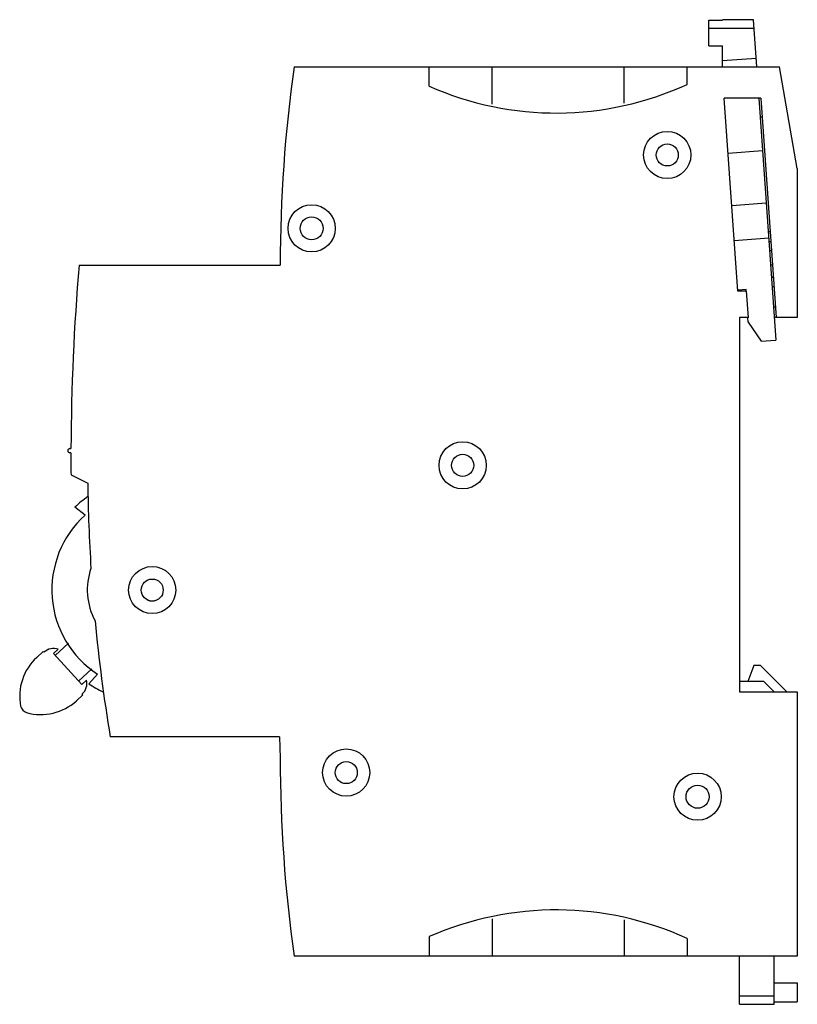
# Model space of a CAD drawing. Header units: millimetres. Extents: x 10.6 to 84.7, y 19.3 to 113.2.
import ezdxf

# ---------------------------------------------------------------- set-up
doc = ezdxf.new("R2010")
doc.units = ezdxf.units.MM
doc.header["$LTSCALE"] = 8.638592
doc.layers.get('0').update_dxf_attribs({"linetype": 'CONTINUOUS'})

msp = doc.modelspace()

# ---------------------------------------------------------------- linework, layer by layer
at = {"color": 7, "linetype": 'Continuous'}
for p, q in [((76.29, 110.698), (76.293, 113.159)), ((76.293, 113.159), (77.593, 113.157)), ((77.593, 113.157), (77.593, 113.197)), ((80.549, 113.193), (77.593, 113.197)), ((80.863, 108.697), (80.549, 113.193)), ((80.608, 112.341), (76.292, 112.346)), ((76.29, 110.698), (77.59, 110.697)), ((77.588, 108.697), (77.59, 110.697)), ((80.808, 109.488), (77.589, 109.263)), ((36.756, 108.697), (83.017, 108.697)), ((49.627, 106.845), (49.627, 108.697)), ((55.627, 105.156), (55.627, 108.697)), ((68.227, 105.241), (68.227, 108.697)), ((74.227, 107.025), (74.227, 108.697)), ((84.727, 98.997), (83.017, 108.697)), ((79.049, 87.297), (77.764, 105.697)), ((81.264, 105.697), (77.764, 105.697)), ((81.073, 105.697), (82.683, 82.632)), ((81.264, 105.697), (82.724, 84.797)), ((81.39, 103.897), (81.198, 103.897)), ((78.129, 100.48), (81.421, 100.71)), ((84.727, 98.997), (84.727, 84.797)), ((78.477, 95.492), (81.769, 95.722)), ((78.711, 92.15), (82.003, 92.38)), ((82.154, 92.953), (81.962, 92.953)), ((82.221, 91.997), (82.029, 91.997)), ((82.281, 91.139), (82.089, 91.139)), ((16.257, 89.797), (35.427, 89.797)), ((82.375, 89.793), (82.183, 89.793)), ((82.457, 88.621), (82.265, 88.621)), ((79.841, 87.451), (79.043, 87.395)), ((79.852, 87.294), (79.841, 87.451)), ((82.52, 87.716), (82.328, 87.716)), ((79.899, 87.297), (79.049, 87.297)), ((80.074, 84.797), (79.899, 87.297)), ((82.655, 85.781), (82.463, 85.781)), ((80.074, 84.797), (79.227, 84.797)), ((79.227, 84.797), (79.227, 49.097)), ((80.058, 84.342), (80.026, 84.793)), ((84.727, 84.797), (82.532, 84.797)), ((80.058, 84.342), (81.277, 82.534)), ((81.277, 82.534), (82.683, 82.632)), ((15.375, 72.294), (15.48, 72.294)), ((15.478, 71.894), (15.375, 71.894)), ((15.485, 69.793), (17.084, 69)), ((16.828, 65.937), (15.85, 66.705)), ((15.249, 53.729), (13.97, 52.556)), ((12.841, 52.944), (12.213, 52.368)), ((12.908, 52.871), (12.841, 52.944)), ((13.801, 52.74), (14.266, 53.166)), ((16.506, 49.793), (13.801, 52.74)), ((16.202, 50.125), (17.471, 51.289)), ((17.175, 49.874), (18.02, 50.786)), ((80.573, 51.597), (80.027, 50.097)), ((81.227, 51.597), (80.573, 51.597)), ((83.727, 49.097), (81.227, 51.597)), ((16.97, 50.219), (16.506, 49.793)), ((81.527, 50.097), (79.227, 50.097)), ((82.527, 49.097), (81.527, 50.097)), ((16.627, 48.818), (16.559, 48.892)), ((79.227, 49.097), (84.727, 49.097)), ((84.727, 49.097), (84.727, 23.897)), ((15.999, 48.242), (16.627, 48.818)), ((35.357, 44.798), (19.223, 44.798)), ((35.357, 44.798), (35.427, 42.785)), ((55.627, 27.437), (55.627, 23.897)), ((68.227, 27.352), (68.227, 23.897)), ((49.627, 25.748), (49.627, 23.897)), ((74.227, 25.568), (74.227, 23.897)), ((84.727, 23.897), (36.756, 23.897)), ((79.227, 19.297), (79.227, 23.897)), ((82.527, 19.297), (82.527, 23.897)), ((82.527, 21.338), (84.727, 21.338)), ((84.727, 21.338), (84.727, 19.547)), ((82.527, 20.061), (79.227, 20.061)), ((79.227, 19.297), (82.527, 19.297)), ((82.527, 19.547), (84.727, 19.547))]:
    msp.add_line(p, q, dxfattribs=at)
for centre, radius in [((72.327, 100.296), 2.25), ((72.327, 100.296), 1.05), ((38.426, 93.299), 2.25), ((38.426, 93.299), 1.1), ((52.824, 70.697), 2.25), ((52.824, 70.697), 1.05), ((23.226, 58.801), 2.25), ((23.226, 58.801), 1.05), ((41.722, 41.398), 2.25), ((41.722, 41.398), 1.05), ((75.222, 39.095), 2.25), ((75.222, 39.095), 1.1)]:
    msp.add_circle(centre, radius, dxfattribs=at)
for centre, radius, start, end in [((170.527, 89.797), 135.1, 171.95827, 179.99997), ((61.727, 134.297), 30, 246.21327, 294.62432), ((231.328, 71.47), 215.85, 175.12927, 179.78106), ((15.375, 72.094), 0.2, 89.99498, 269.99498), ((231.328, 71.47), 215.85, 179.88724, 180.44511), ((177.072, 70.94), 160, 180.69476, 183.607), ((23.228, 58.818), 10.8, 124.53932, 133.09165), ((23.228, 58.818), 9.573, 131.95832, 237.04168), ((23.228, 58.818), 6.19, 160.60547, 208.40471), ((23.227, 58.816), 1.05, 246.59925, 291.73819), ((177.072, 70.94), 160, 185.40318, 189.40363), ((13.84, 51.855), 1.379, 72.02818, 132.54106), ((15.593, 48.684), 5, 132.54106, 190.95292), ((15.627, 49.908), 1.379, 312.54106, 13.05393), ((23.236, 58.831), 10.815, 235.91431, 244.46489), ((12.618, 51.926), 5, 254.12919, 312.54106), ((11.47, 47.886), 0.8, 190.95292, 254.12919), ((170.527, 42.796), 135.1, 180.00485, 188.04173), ((61.727, -1.703), 30, 65.37568, 113.78673)]:
    msp.add_arc(centre, radius, start, end, dxfattribs=at)

doc.saveas('drawing.dxf')
